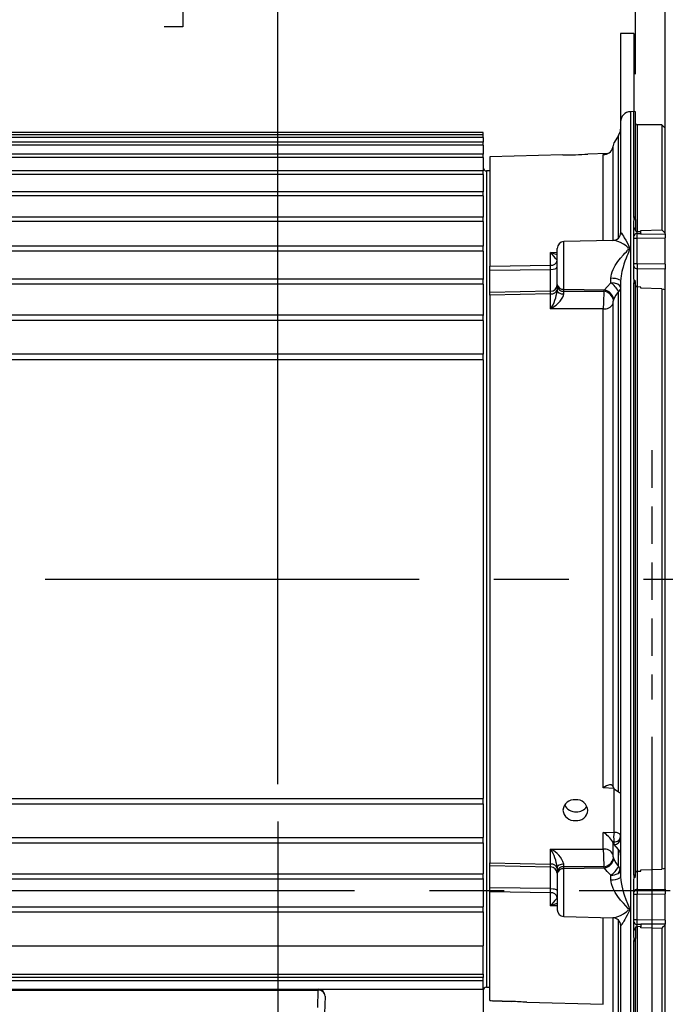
# Model space of a CAD drawing. Header units: inches. Extents: x 0 to 77, y 0 to 59.5.
# Tile 5 of 22: x 19.6 to 25.6, y 16.9 to 26.1. Entities that reach past the tile are written whole.
import ezdxf

# ---------------------------------------------------------------- set-up
doc = ezdxf.new("R2010")
doc.units = ezdxf.units.IN
doc.header["$LTSCALE"] = 7
doc.header["$MEASUREMENT"] = 0
doc.linetypes.add('CENTERX2', pattern=[0.8, 0.5, -0.1, 0.1, -0.1])
doc.linetypes.add('HIDDEN', pattern=[0.075, 0.05, -0.025])
doc.layers.add('CENTER', color=40, linetype='CENTERX2')
doc.layers.add('HIDDEN', color=102, linetype='HIDDEN')
doc.layers.add('DIMENSIONS', color=140, linetype='Continuous', lineweight=25)
doc.styles.add('SLDTEXTSTYLE0', font='TXT', dxfattribs={"width": 0.7})
doc.dimstyles.new('SLDDIMSTYLE1', dxfattribs={"dimtxt": 0.518519, "dimasz": 0.91, "dimexe": 0, "dimexo": 0.0625, "dimgap": 0.12963, "dimtad": 0, "dimtih": 1, "dimtoh": 1, "dimrnd": 1e-09, "dimdsep": 46, "dimtxsty": 'SLDTEXTSTYLE0', "dimsah": 1, "dimcen": 0.09, "dimadec": 0, "dimazin": 2, "dimtfac": 1, "dimtmove": 0, "dimatfit": 0, "dimfxl": 0, "dimfrac": 2, "dimtolj": 1, "dimtzin": 12, "dimarcsym": 0})
doc.dimstyles.new('SLDDIMSTYLE11', dxfattribs={"dimtxt": 0.518519, "dimasz": 0.91, "dimexe": 0, "dimexo": 0.0625, "dimgap": 0.12963, "dimtad": 0, "dimtih": 1, "dimtoh": 1, "dimrnd": 1e-09, "dimzin": 4, "dimdsep": 46, "dimtxsty": 'SLDTEXTSTYLE0', "dimsah": 1, "dimcen": 0.09, "dimadec": 0, "dimazin": 1, "dimtfac": 1, "dimtmove": 0, "dimatfit": 0, "dimfxl": 0, "dimfrac": 2, "dimtolj": 1, "dimtzin": 12, "dimarcsym": 0})
doc.dimstyles.new('SLDDIMSTYLE2', dxfattribs={"dimtxt": 0.518519, "dimasz": 0.91, "dimexe": 0, "dimexo": 0.0625, "dimgap": 0.12963, "dimtad": 0, "dimtih": 1, "dimtoh": 1, "dimrnd": 1e-09, "dimzin": 12, "dimdsep": 46, "dimtxsty": 'SLDTEXTSTYLE0', "dimsah": 1, "dimcen": 0.09, "dimadec": 0, "dimazin": 3, "dimtfac": 1, "dimtofl": 0, "dimtmove": 0, "dimatfit": 3, "dimfxl": 0, "dimfrac": 2, "dimtolj": 1, "dimtzin": 12, "dimarcsym": 0})
doc.dimstyles.new('SLDDIMSTYLE4', dxfattribs={"dimtxt": 0.518519, "dimasz": 0.91, "dimexe": 0, "dimexo": 0.0625, "dimgap": 0.12963, "dimtad": 0, "dimtih": 1, "dimtoh": 1, "dimrnd": 1e-09, "dimzin": 12, "dimdsep": 46, "dimtxsty": 'SLDTEXTSTYLE0', "dimsah": 1, "dimcen": 0.09, "dimadec": 0, "dimazin": 3, "dimtfac": 1, "dimtmove": 0, "dimatfit": 0, "dimfxl": 0, "dimfrac": 2, "dimtolj": 1, "dimtzin": 12, "dimarcsym": 0})
doc.dimstyles.new('SLDDIMSTYLE6', dxfattribs={"dimtxt": 0.518519, "dimasz": 0.91, "dimexe": 0, "dimexo": 0.0625, "dimgap": 0.12963, "dimtad": 0, "dimtih": 1, "dimtoh": 1, "dimrnd": 1e-09, "dimzin": 4, "dimdsep": 46, "dimtxsty": 'SLDTEXTSTYLE0', "dimsah": 1, "dimcen": 0.09, "dimadec": 0, "dimazin": 1, "dimtfac": 1, "dimtofl": 0, "dimtmove": 0, "dimatfit": 3, "dimfxl": 0, "dimfrac": 2, "dimtolj": 1, "dimtzin": 12, "dimarcsym": 0})

# ---------------------------------------------------------------- blocks, each defined once
blk = doc.blocks.new('_D_19')
at = {"layer": 'DIMENSIONS'}
for p, q in [((25.517, 19.3691), (25.517, 10.806)), ((22.017, 14.3507), (22.017, 10.806)), ((22.017, 11.681), (20.267, 11.681)), ((23.4231, 11.68), (23.2489, 11.68)), ((23.2489, 11.68), (23.2489, 10.8554)), ((24.9643, 11.68), (25.1385, 11.68)), ((25.1385, 11.68), (25.1385, 10.8554)), ((25.517, 11.681), (27.267, 11.681)), ((23.2489, 10.8554), (23.4231, 10.8554)), ((25.1385, 10.8554), (24.9643, 10.8554))]:
    blk.add_line(p, q, dxfattribs=at)
for points in [[(22.017, 11.681), (21.107, 11.821), (21.107, 11.541)], [(25.517, 11.681), (26.427, 11.541), (26.427, 11.821)]]:
    blk.add_solid(points, dxfattribs=at)
at = {"layer": 'DIMENSIONS', "char_height": 0.51852, "attachment_point": 1, "style": 'SLDTEXTSTYLE0'}
for s, insert in [('3.50', (23.4231, 12.4645)), ('88.9', (23.4231, 11.5238))]:
    blk.add_mtext(s, dxfattribs=dict(at, insert=insert))
blk = doc.blocks.new('_D_20')
at = {"layer": 'DIMENSIONS'}
for p, q in [((16.49, 24.5953), (16.49, 27.7138)), ((22.017, 18.9257), (22.017, 27.7138)), ((16.49, 26.8388), (18.2767, 26.8388)), ((18.9797, 26.8378), (18.8055, 26.8378)), ((18.8055, 26.8378), (18.8055, 26.0132)), ((20.9522, 26.8378), (21.1264, 26.8378)), ((21.1264, 26.8378), (21.1264, 26.0132)), ((22.017, 26.8388), (21.6552, 26.8388)), ((18.8055, 26.0132), (18.9797, 26.0132)), ((21.1264, 26.0132), (20.9522, 26.0132))]:
    blk.add_line(p, q, dxfattribs=at)
for points in [[(16.49, 26.8388), (17.4, 26.6988), (17.4, 26.9788)], [(22.017, 26.8388), (21.107, 26.9788), (21.107, 26.6988)]]:
    blk.add_solid(points, dxfattribs=at)
at = {"layer": 'DIMENSIONS', "char_height": 0.51852, "attachment_point": 1, "style": 'SLDTEXTSTYLE0'}
for s, insert in [('5.53', (19.1953, 27.6223)), ('140.4', (18.9797, 26.6816))]:
    blk.add_mtext(s, dxfattribs=dict(at, insert=insert))
blk = doc.blocks.new('_D_21')
at = {"layer": 'DIMENSIONS'}
for p, q in [((26.498, 28.6199), (26.498, 31.5321)), ((28.278, 28.6199), (28.278, 31.5321)), ((26.498, 30.6571), (24.748, 30.6571)), ((28.278, 30.6571), (29.8161, 30.6571)), ((30.5191, 30.656), (30.3449, 30.656)), ((30.3449, 30.656), (30.3449, 29.8314)), ((32.0602, 30.656), (32.2344, 30.656)), ((32.2344, 30.656), (32.2344, 29.8314)), ((30.3449, 29.8314), (30.5191, 29.8314)), ((32.2344, 29.8314), (32.0602, 29.8314)), ((26.498, 25.3057), (26.498, 28.1999)), ((28.278, 25.3057), (28.278, 28.1999)), ((26.498, 21.8667), (26.498, 24.8857)), ((28.278, 21.8667), (28.278, 24.8857))]:
    blk.add_line(p, q, dxfattribs=at)
for points in [[(26.498, 30.6571), (25.588, 30.7971), (25.588, 30.5171)], [(28.278, 30.6571), (29.188, 30.5171), (29.188, 30.7971)]]:
    blk.add_solid(points, dxfattribs=at)
at = {"layer": 'DIMENSIONS', "char_height": 0.51852, "attachment_point": 1, "style": 'SLDTEXTSTYLE0'}
for s, insert in [('1.78', (30.5191, 31.4405)), ('45.2', (30.5191, 30.4998))]:
    blk.add_mtext(s, dxfattribs=dict(at, insert=insert))
blk = doc.blocks.new('_D_22')
at = {"layer": 'DIMENSIONS'}
for p, q in [((25.961, 25.0957), (31.909, 25.0957)), ((31.034, 25.0957), (31.034, 21.7864)), ((30.0477, 20.8457), (29.8735, 20.8457)), ((29.8735, 20.8457), (29.8735, 20.0211)), ((32.0202, 20.8457), (32.1944, 20.8457)), ((32.1944, 20.8457), (32.1944, 20.0211)), ((29.8735, 20.0211), (30.0477, 20.0211)), ((32.1944, 20.0211), (32.0202, 20.0211)), ((31.034, 16.5957), (31.034, 19.905)), ((25.961, 16.5957), (31.909, 16.5957))]:
    blk.add_line(p, q, dxfattribs=at)
for points in [[(31.034, 25.0957), (30.894, 24.1857), (31.174, 24.1857)], [(31.034, 16.5957), (31.174, 17.5057), (30.894, 17.5057)]]:
    blk.add_solid(points, dxfattribs=at)
at = {"layer": 'DIMENSIONS', "char_height": 0.51852, "attachment_point": 1, "style": 'SLDTEXTSTYLE0'}
for s, insert in [('%%c', (29.7525, 21.6302)), ('8.50', (30.7627, 21.6302)), ('215.9', (30.0477, 20.6895))]:
    blk.add_mtext(s, dxfattribs=dict(at, insert=insert))
blk = doc.blocks.new('_D_23')
at = {"layer": 'DIMENSIONS'}
for p, q in [((25.642, 30.8671), (25.642, 33.3963)), ((28.278, 28.6199), (28.278, 33.3963)), ((25.642, 32.5213), (23.892, 32.5213)), ((26.1894, 32.5202), (26.0152, 32.5202)), ((26.0152, 32.5202), (26.0152, 31.6956)), ((27.7306, 32.5202), (27.9048, 32.5202)), ((27.9048, 32.5202), (27.9048, 31.6956)), ((28.278, 32.5213), (30.028, 32.5213)), ((26.0152, 31.6956), (26.1894, 31.6956)), ((27.9048, 31.6956), (27.7306, 31.6956)), ((25.642, 24.1841), (25.642, 30.4471)), ((28.278, 25.3057), (28.278, 28.1999)), ((28.278, 21.8667), (28.278, 24.8857))]:
    blk.add_line(p, q, dxfattribs=at)
for points in [[(25.642, 32.5213), (24.732, 32.6613), (24.732, 32.3813)], [(28.278, 32.5213), (29.188, 32.3813), (29.188, 32.6613)]]:
    blk.add_solid(points, dxfattribs=at)
at = {"layer": 'DIMENSIONS', "char_height": 0.51852, "attachment_point": 1, "style": 'SLDTEXTSTYLE0'}
for s, insert in [('2.64', (26.1894, 33.3047)), ('67.0', (26.1894, 32.364))]:
    blk.add_mtext(s, dxfattribs=dict(at, insert=insert))
blk = doc.blocks.new('_D_24')
at = {"layer": 'DIMENSIONS'}
for p, q in [((25.362, 25.5704), (25.362, 29.2849)), ((25.642, 25.4147), (25.642, 29.2849)), ((25.362, 28.4099), (23.612, 28.4099)), ((25.642, 28.4099), (28.6265, 28.4099)), ((29.3295, 28.4088), (29.1553, 28.4088)), ((29.1553, 28.4088), (29.1553, 27.5842)), ((30.4393, 28.4088), (30.6135, 28.4088)), ((30.6135, 28.4088), (30.6135, 27.5842)), ((29.1553, 27.5842), (29.3295, 27.5842)), ((30.6135, 27.5842), (30.4393, 27.5842))]:
    blk.add_line(p, q, dxfattribs=at)
for points in [[(25.362, 28.4099), (24.452, 28.5499), (24.452, 28.2699)], [(25.642, 28.4099), (26.552, 28.2699), (26.552, 28.5499)]]:
    blk.add_solid(points, dxfattribs=at)
at = {"layer": 'DIMENSIONS', "char_height": 0.51852, "attachment_point": 1, "style": 'SLDTEXTSTYLE0'}
for s, insert in [('0.28', (29.1138, 29.1933)), ('7.1', (29.3295, 28.2526))]:
    blk.add_mtext(s, dxfattribs=dict(at, insert=insert))
blk = doc.blocks.new('_D_25')
at = {"layer": 'DIMENSIONS'}
for p, q in [((13.642, 30.8671), (13.642, 33.3963)), ((25.642, 30.8671), (25.642, 33.3963)), ((13.642, 32.5213), (17.9527, 32.5213)), ((18.6557, 32.5202), (18.4815, 32.5202)), ((18.4815, 32.5202), (18.4815, 31.6956)), ((20.6282, 32.5202), (20.8024, 32.5202)), ((20.8024, 32.5202), (20.8024, 31.6956)), ((25.642, 32.5213), (21.3312, 32.5213)), ((18.4815, 31.6956), (18.6557, 31.6956)), ((20.8024, 31.6956), (20.6282, 31.6956)), ((13.642, 24.4474), (13.642, 30.4471)), ((25.642, 25.4147), (25.642, 30.4471))]:
    blk.add_line(p, q, dxfattribs=at)
for points in [[(13.642, 32.5213), (14.552, 32.3813), (14.552, 32.6613)], [(25.642, 32.5213), (24.732, 32.6613), (24.732, 32.3813)]]:
    blk.add_solid(points, dxfattribs=at)
at = {"layer": 'DIMENSIONS', "char_height": 0.51852, "attachment_point": 1, "style": 'SLDTEXTSTYLE0'}
for s, insert in [('12.00', (18.6557, 33.3047)), ('304.8', (18.6557, 32.364))]:
    blk.add_mtext(s, dxfattribs=dict(at, insert=insert))
blk = doc.blocks.new('_D_27')
at = {"layer": 'DIMENSIONS'}
for p, q in [((28.278, 19.9642), (28.278, 16.8057)), ((9.452, 18.4548), (9.452, 7.3218)), ((28.278, 16.3857), (28.278, 7.3218)), ((9.452, 8.1968), (17.1758, 8.1968)), ((17.8787, 8.1957), (17.7046, 8.1957)), ((17.7046, 8.1957), (17.7046, 7.3712)), ((19.8513, 8.1957), (20.0255, 8.1957)), ((20.0255, 8.1957), (20.0255, 7.3712)), ((28.278, 8.1968), (20.5543, 8.1968)), ((17.7046, 7.3712), (17.8787, 7.3712)), ((20.0255, 7.3712), (19.8513, 7.3712))]:
    blk.add_line(p, q, dxfattribs=at)
for points in [[(9.452, 8.1968), (10.362, 8.0568), (10.362, 8.3368)], [(28.278, 8.1968), (27.368, 8.3368), (27.368, 8.0568)]]:
    blk.add_solid(points, dxfattribs=at)
at = {"layer": 'DIMENSIONS', "char_height": 0.51852, "attachment_point": 1, "style": 'SLDTEXTSTYLE0'}
for s, insert in [('18.83', (17.8787, 8.9803)), ('478.2', (17.8787, 8.0396))]:
    blk.add_mtext(s, dxfattribs=dict(at, insert=insert))
blk = doc.blocks.new('_D_28')
at = {"layer": 'DIMENSIONS'}
for p, q in [((14.365, 28.6199), (14.365, 31.5321)), ((18.615, 20.995), (18.615, 31.5321)), ((14.365, 30.6571), (12.615, 30.6571)), ((15.5037, 30.656), (15.3295, 30.656)), ((15.3295, 30.656), (15.3295, 29.8314)), ((17.4762, 30.656), (17.6504, 30.656)), ((17.6504, 30.656), (17.6504, 29.8314)), ((18.615, 30.6571), (20.365, 30.6571)), ((15.3295, 29.8314), (15.5037, 29.8314)), ((17.6504, 29.8314), (17.4762, 29.8314)), ((14.365, 20.995), (14.365, 28.1999))]:
    blk.add_line(p, q, dxfattribs=at)
for points in [[(14.365, 30.6571), (13.455, 30.7971), (13.455, 30.5171)], [(18.615, 30.6571), (19.525, 30.5171), (19.525, 30.7971)]]:
    blk.add_solid(points, dxfattribs=at)
at = {"layer": 'DIMENSIONS', "char_height": 0.51852, "attachment_point": 1, "style": 'SLDTEXTSTYLE0'}
for s, insert in [('4.25', (15.7194, 31.4405)), ('108.0', (15.5037, 30.4998))]:
    blk.add_mtext(s, dxfattribs=dict(at, insert=insert))

msp = doc.modelspace()

# ---------------------------------------------------------------- linework, layer by layer
for p, q in [((25.348967, 25.950695), (25.223967, 25.950695)), ((25.223967, 25.950695), (25.223967, 25.089319)), ((25.348967, 25.950695), (25.348967, 25.220695)), ((25.348967, 25.220695), (25.315506, 25.219819)), ((25.315506, 25.219819), (25.315506, 16.471571)), ((25.362048, 25.220352), (25.348967, 25.220695)), ((25.348967, 24.232223), (25.348967, 25.220695)), ((25.361967, 24.232201), (25.361967, 25.220355)), ((25.223967, 25.125615), (25.223967, 24.093505)), ((25.610967, 25.095695), (25.377967, 25.095695)), ((25.377967, 25.095695), (25.377967, 24.09953)), ((25.641967, 25.064695), (25.610967, 25.095695)), ((25.610967, 25.095695), (25.610967, 24.115565)), ((23.937967, 25.025871), (15.384967, 25.025871)), ((23.937967, 25.003142), (15.384967, 25.003142)), ((23.937967, 24.977134), (15.384967, 24.977134)), ((23.937967, 25.003034), (23.937967, 25.025871)), ((23.937967, 24.977134), (23.937967, 25.003142)), ((23.937967, 24.977134), (23.937967, 24.935202)), ((25.202653, 24.998665), (25.162654, 24.930568)), ((25.202653, 24.040206), (25.202653, 24.998665)), ((25.641967, 24.08272), (25.641967, 25.064695)), ((23.937967, 24.935202), (15.384967, 24.935202)), ((23.937967, 24.905968), (15.384967, 24.905968)), ((23.937967, 24.905968), (23.937967, 24.935202)), ((23.937967, 24.905968), (23.937967, 24.822796)), ((25.149515, 24.884084), (25.15087, 24.889892)), ((25.161451, 24.927368), (25.15087, 24.889892)), ((25.15087, 24.889892), (25.15087, 24.016338)), ((25.162654, 24.930568), (25.161451, 24.927368)), ((23.937967, 24.822796), (15.384967, 24.822796)), ((23.937967, 24.790318), (23.937967, 24.822796)), ((24.683967, 24.81658), (24.000883, 24.798693)), ((24.000967, 24.798695), (24.000967, 23.773762)), ((24.683769, 24.820342), (24.683967, 24.81658)), ((24.917967, 24.822708), (24.917956, 24.822905)), ((25.100183, 24.827479), (24.917967, 24.822708)), ((25.061174, 24.013347), (25.061174, 24.818767)), ((23.937967, 24.790318), (15.384967, 24.790318)), ((23.937967, 24.790318), (23.937967, 24.667156)), ((23.937967, 24.667156), (15.384967, 24.667156)), ((23.937967, 24.631449), (15.384967, 24.631449)), ((23.937967, 24.631449), (23.937967, 24.667156)), ((23.937967, 24.631449), (23.937967, 24.469987)), ((24.000967, 24.665695), (23.968967, 24.665695)), ((23.968967, 24.665695), (23.968967, 17.025695)), ((23.937967, 24.469987), (15.384967, 24.469987)), ((23.937967, 24.431103), (15.384967, 24.431103)), ((23.937967, 24.431103), (23.937967, 24.469987)), ((23.937967, 24.431103), (23.937967, 24.233449)), ((23.937967, 24.233449), (15.384967, 24.233449)), ((23.937967, 24.191475), (15.384967, 24.191475)), ((23.937967, 24.191475), (23.937967, 24.233449)), ((23.937967, 24.191475), (23.937967, 23.960134)), ((25.223967, 24.189695), (25.223967, 24.107107)), ((25.361967, 24.232201), (25.348967, 24.232223)), ((25.348967, 23.65714), (25.348967, 24.197769)), ((25.361967, 24.211424), (25.361967, 24.232201)), ((25.361967, 24.211424), (25.361967, 24.134782)), ((25.223967, 24.107107), (25.223967, 24.070546)), ((25.361967, 24.134781), (25.361967, 24.107204)), ((25.377967, 24.09953), (25.379155, 24.099565)), ((25.379155, 24.099565), (25.411967, 24.10012)), ((25.379155, 24.079666), (25.379155, 24.099565)), ((25.379155, 24.079666), (25.411966, 24.079946)), ((25.411966, 24.079946), (25.411967, 24.074768)), ((25.411967, 24.109499), (25.610967, 24.115565)), ((25.411967, 24.10012), (25.411967, 24.109499)), ((25.411977, 24.079946), (25.411967, 24.10012)), ((25.411967, 24.074768), (25.641967, 24.075615)), ((25.641967, 24.075615), (25.641967, 24.08272)), ((25.641967, 24.075615), (25.641967, 24.037984)), ((25.151592, 24.015715), (24.691317, 24.003662)), ((24.691317, 23.55831), (24.691317, 24.003662)), ((25.348967, 24.035133), (25.379155, 24.035133)), ((25.379155, 24.035133), (25.641967, 24.037984)), ((25.379155, 23.796372), (25.379155, 24.035133)), ((25.641967, 23.793383), (25.641967, 24.037984)), ((23.937967, 23.960134), (15.384967, 23.960134)), ((23.937967, 23.915189), (15.384967, 23.915189)), ((23.937967, 23.915189), (23.937967, 23.960134)), ((23.937967, 23.915189), (23.937967, 23.649722)), ((24.568616, 23.903589), (24.629967, 23.905705)), ((24.568616, 23.782172), (24.568616, 23.903589)), ((24.629967, 23.601661), (24.629967, 23.940666)), ((24.000967, 23.773762), (24.568616, 23.782172)), ((25.379155, 23.796372), (25.348967, 23.796372)), ((25.641967, 23.793383), (25.379155, 23.796372)), ((25.641967, 23.793383), (25.641967, 23.747347)), ((24.000967, 23.735642), (24.000967, 23.773762)), ((24.000967, 23.735642), (24.568616, 23.743341)), ((24.000967, 23.526782), (24.000967, 23.735642)), ((24.568616, 23.539833), (24.568616, 23.743341)), ((25.641967, 23.747347), (25.379155, 23.750368)), ((25.379155, 23.750368), (25.379155, 23.580266)), ((25.641967, 23.554483), (25.641967, 23.747347)), ((23.937967, 23.653036), (15.384967, 23.653036)), ((23.937967, 23.605273), (15.384967, 23.605273)), ((23.937967, 23.605273), (23.937967, 23.653036)), ((23.937967, 23.605273), (23.937967, 23.313512)), ((24.629967, 23.601661), (24.629967, 23.583027)), ((25.132427, 23.617279), (25.132427, 23.660517)), ((25.223967, 23.63343), (25.22073, 23.638202)), ((25.223967, 23.63343), (25.223967, 18.05796)), ((25.348967, 18.075848), (25.348967, 23.615542)), ((25.348967, 23.615542), (25.361967, 23.615031)), ((25.361967, 23.615031), (25.361967, 23.63159)), ((25.361967, 20.845695), (25.361967, 23.615031)), ((24.568616, 23.539833), (24.000967, 23.526782)), ((24.000967, 23.501374), (24.000967, 23.526782)), ((24.568616, 23.514225), (24.000967, 23.501374)), ((24.568616, 23.37418), (24.568616, 23.514225)), ((24.630945, 23.539936), (24.62941, 23.534476)), ((24.629967, 23.583026), (24.629967, 23.544545)), ((24.691003, 23.514087), (24.691317, 23.539674)), ((24.691317, 23.55831), (25.073215, 23.551426)), ((24.691317, 23.539675), (24.691317, 23.55831)), ((24.691317, 23.539675), (25.06788, 23.539214)), ((25.06788, 23.539214), (25.073215, 23.551426)), ((25.218478, 23.554987), (25.202653, 23.536926)), ((25.202653, 18.85502), (25.202653, 23.536926)), ((25.377967, 23.57975), (25.377967, 18.11164)), ((25.379155, 23.579708), (25.377967, 23.57975)), ((25.411967, 23.579048), (25.379155, 23.579708)), ((25.411967, 23.567842), (25.411967, 23.579048)), ((25.610967, 23.560552), (25.411967, 23.567842)), ((25.610967, 23.560552), (25.610967, 18.130838)), ((25.641967, 18.139843), (25.641967, 23.551547)), ((24.000967, 23.501374), (24.000967, 18.190016)), ((25.15087, 23.421761), (25.15087, 18.905506)), ((25.159621, 23.467097), (25.155743, 23.457849)), ((25.061174, 23.373848), (24.568616, 23.37418)), ((25.061174, 18.890092), (25.061174, 23.373848)), ((23.937967, 23.31552), (15.384967, 23.31552)), ((23.937967, 23.265123), (15.384967, 23.265123)), ((23.937967, 23.265123), (23.937967, 23.31552)), ((23.937967, 23.265123), (23.937967, 22.950264)), ((23.937967, 22.951283), (15.384967, 22.951283)), ((23.937967, 22.898465), (23.937967, 22.951283)), ((23.937967, 22.898465), (15.384967, 22.898465)), ((23.937967, 22.898465), (23.937967, 18.792925)), ((25.361967, 18.076359), (25.361967, 20.845695)), ((25.15087, 18.905506), (25.149519, 18.90869)), ((25.15087, 18.905506), (25.161439, 18.884879)), ((25.162616, 18.886363), (25.061174, 18.890092)), ((25.161439, 18.884879), (25.162654, 18.883128)), ((25.162616, 18.475031), (25.162616, 18.886363)), ((25.162654, 18.883128), (25.202653, 18.85502)), ((18.195797, 18.740107), (23.937967, 18.740107)), ((18.231948, 18.792925), (23.937967, 18.792925)), ((23.937967, 18.740107), (23.937967, 18.792925)), ((23.937967, 18.741126), (23.937967, 18.426267)), ((25.061174, 18.474378), (25.162616, 18.475031)), ((25.061174, 18.317542), (25.061174, 18.474378)), ((15.384967, 18.426267), (23.937967, 18.426267)), ((15.384967, 18.37587), (23.937967, 18.37587)), ((23.937967, 18.37587), (23.937967, 18.426267)), ((23.937967, 18.377878), (23.937967, 18.086117)), ((25.162616, 18.384732), (25.149515, 18.384643)), ((25.149515, 18.384643), (25.15087, 18.38151)), ((25.15087, 18.38151), (25.15087, 18.26963)), ((25.161451, 18.361331), (25.15087, 18.38151)), ((25.162616, 18.361357), (25.161451, 18.361331)), ((25.162639, 18.359603), (25.161451, 18.361331)), ((25.161735, 18.387374), (25.162616, 18.384732)), ((25.162616, 18.361357), (25.162616, 18.384732)), ((25.162639, 18.359603), (25.162616, 18.361357)), ((25.202653, 18.313925), (25.162639, 18.359604)), ((24.568616, 18.31721), (25.061174, 18.317542)), ((24.568616, 18.177165), (24.568616, 18.31721)), ((25.202653, 18.154464), (25.202653, 18.313925)), ((24.000967, 18.190016), (24.568616, 18.177165)), ((24.000967, 18.164608), (24.000967, 18.190016)), ((24.000967, 18.164608), (24.568616, 18.151556)), ((24.000967, 17.955748), (24.000967, 18.164608)), ((24.62941, 18.156915), (24.630945, 18.151454)), ((24.691317, 18.151716), (24.691003, 18.177303)), ((25.155743, 18.233541), (25.159621, 18.224293)), ((15.384967, 18.086117), (23.937967, 18.086117)), ((23.937967, 18.038354), (23.937967, 18.086117)), ((24.568616, 17.948049), (24.568616, 18.151556)), ((24.629967, 18.146845), (24.629967, 18.108364)), ((24.629967, 18.108364), (24.629967, 18.089729)), ((24.629967, 18.089729), (24.629967, 17.750724)), ((25.06788, 18.152176), (24.691317, 18.151715)), ((24.691317, 18.13308), (24.691317, 18.151715)), ((25.073215, 18.139964), (24.691317, 18.13308)), ((24.691317, 17.687728), (24.691317, 18.13308)), ((25.073215, 18.139964), (25.06788, 18.152176)), ((25.132427, 18.030873), (25.132427, 18.074111)), ((25.218478, 18.136404), (25.202653, 18.154464)), ((25.348967, 18.075848), (25.361967, 18.076359)), ((25.361967, 18.0598), (25.361967, 18.076359)), ((25.377967, 18.11164), (25.379155, 18.111682)), ((25.379155, 18.111682), (25.411967, 18.112342)), ((25.379155, 18.111129), (25.379155, 17.941022)), ((25.411967, 18.123548), (25.610967, 18.130838)), ((25.411967, 18.112342), (25.411967, 18.123548)), ((25.641967, 17.944043), (25.641967, 18.136907)), ((15.384967, 18.038354), (23.937967, 18.038354)), ((23.937967, 18.041668), (23.937967, 17.776201)), ((25.220713, 18.053163), (25.223967, 18.05796)), ((25.223967, 18.05796), (25.220716, 18.053167)), ((25.348967, 17.493621), (25.348967, 18.03425)), ((24.568616, 17.948049), (24.000967, 17.955748)), ((24.000967, 17.917628), (24.000967, 17.955748)), ((24.568616, 17.909218), (24.000967, 17.917628)), ((24.000967, 16.901269), (24.000967, 17.917628)), ((24.568616, 17.787801), (24.568616, 17.909218)), ((25.348967, 17.895018), (25.379155, 17.895018)), ((25.379155, 17.941022), (25.641967, 17.944043)), ((25.379155, 17.895018), (25.641967, 17.898007)), ((25.379155, 17.656257), (25.379155, 17.895018)), ((25.641967, 17.944043), (25.641967, 17.898007)), ((25.641967, 17.653406), (25.641967, 17.898007)), ((24.629967, 17.785685), (24.568616, 17.787801)), ((15.384967, 17.776201), (23.937967, 17.776201)), ((15.384967, 17.731256), (23.937967, 17.731256)), ((23.937967, 17.731256), (23.937967, 17.776201)), ((23.937967, 17.731256), (23.937967, 17.412034)), ((24.691317, 17.687728), (25.151449, 17.675679)), ((25.061174, 16.864933), (25.061174, 17.678043)), ((25.15087, 17.675694), (25.15087, 16.789491)), ((25.202653, 16.680238), (25.202653, 17.652037)), ((25.379155, 17.656257), (25.348967, 17.656257)), ((25.641967, 17.653406), (25.379155, 17.656257)), ((25.379155, 17.591825), (25.379155, 17.611724)), ((25.411969, 17.611599), (25.379155, 17.611724)), ((25.411967, 17.616622), (25.411969, 17.6116)), ((25.641967, 17.615775), (25.411967, 17.616622)), ((25.411969, 17.6116), (25.411967, 17.59127)), ((25.641967, 17.653406), (25.641967, 17.615775)), ((25.641967, 17.60867), (25.641967, 17.615775)), ((25.641967, 16.626695), (25.641967, 17.60867)), ((25.223967, 17.597885), (25.223967, 16.565561)), ((25.361967, 17.584187), (25.361967, 17.556584)), ((25.361967, 17.556583), (25.361967, 17.479966)), ((25.379155, 17.591825), (25.377967, 17.59186)), ((25.377967, 17.59186), (25.377967, 16.595695)), ((25.411967, 17.59127), (25.379155, 17.591825)), ((25.411967, 17.581891), (25.411967, 17.59127)), ((25.610967, 17.575825), (25.411967, 17.581891)), ((25.610967, 17.575825), (25.610967, 16.595695)), ((25.348967, 17.459167), (25.361967, 17.459189)), ((25.348967, 16.470695), (25.348967, 17.459167)), ((25.361967, 17.459189), (25.361967, 17.479966)), ((25.361967, 16.471035), (25.361967, 17.459189)), ((15.384967, 17.412034), (23.937967, 17.412034)), ((23.937967, 17.146195), (23.937967, 17.412034)), ((15.384967, 17.146195), (23.937967, 17.146195)), ((23.937967, 17.146195), (23.937967, 17.115195)), ((23.937967, 17.115195), (15.384967, 17.115195)), ((23.937967, 17.084195), (15.384967, 17.084195)), ((23.937967, 17.084195), (23.937967, 17.115195)), ((23.937967, 17.005695), (23.937967, 17.084195)), ((16.149351, 17.005695), (22.395009, 17.005695)), ((16.149351, 16.997255), (22.395009, 16.997255)), ((22.390737, 16.834135), (22.395009, 16.997255)), ((22.395009, 16.997255), (22.395009, 17.005695)), ((22.395009, 17.005695), (23.937967, 17.005695)), ((23.937967, 17.005695), (23.937967, 16.688248)), ((23.968967, 17.025695), (24.000967, 17.025695)), ((22.457987, 16.941046), (22.453716, 16.777927)), ((24.205624, 16.891503), (24.023943, 16.898805)), ((24.023943, 16.898805), (24.205624, 16.891503)), ((24.344951, 16.883687), (25.061174, 16.864933))]:
    msp.add_line(p, q)
at = {"flags": 128}
for points in [[(25.348967, 24.232223), (25.355954, 24.222733), (25.361967, 24.211424)], [(25.223967, 24.093505), (25.225792, 24.090068), (25.227551, 24.087497)], [(25.227551, 24.087497), (25.231313, 24.081997), (25.241173, 24.067448), (25.249904, 24.054026), (25.258553, 24.040168), (25.272452, 24.016537), (25.293395, 23.977018), (25.305679, 23.941517), (25.30349, 23.923138), (25.296152, 23.902218), (25.290155, 23.887027), (25.282995, 23.869044), (25.274834, 23.848049), (25.264404, 23.819684), (25.255049, 23.792161), (25.246865, 23.765653), (25.241021, 23.74463), (25.235955, 23.724144), (25.231723, 23.704261), (25.228288, 23.681394)], [(25.377967, 24.09953), (25.374864, 24.099513), (25.371751, 24.099748), (25.36656, 24.100995), (25.36314, 24.103454), (25.362239, 24.105248), (25.361967, 24.107204)], [(25.379155, 24.035133), (25.379087, 24.059232), (25.379155, 24.079666)], [(25.641967, 24.08272), (25.625197, 24.098859), (25.610967, 24.115565)], [(25.132427, 23.660517), (25.137463, 23.699567), (25.143764, 23.720672), (25.152587, 23.742721), (25.172697, 23.781006), (25.196474, 23.816858), (25.2226, 23.850234), (25.25005, 23.881175), (25.263908, 23.895775), (25.277465, 23.909868), (25.284599, 23.917583), (25.289718, 23.923656), (25.294302, 23.930601), (25.296151, 23.93761), (25.294289, 23.944304), (25.274736, 23.963356), (25.250042, 23.979781), (25.222591, 23.99471), (25.196467, 24.005983), (25.171284, 24.013505), (25.152584, 24.015726), (25.151552, 24.015497)], [(24.568616, 23.903589), (24.607228, 23.853632), (24.622713, 23.839688), (24.62791, 23.837436), (24.629967, 23.839677)], [(24.629967, 23.882731), (24.619818, 23.884365), (24.568616, 23.903589)], [(24.568616, 23.743341), (24.568669, 23.764365), (24.568616, 23.782171)], [(24.568616, 23.743341), (24.592214, 23.745059), (24.612094, 23.749555), (24.625327, 23.756167), (24.629967, 23.763921)], [(25.073215, 23.551426), (25.096909, 23.582347), (25.132427, 23.617279)], [(25.223967, 23.575436), (25.217045, 23.591201), (25.197299, 23.604644), (25.167637, 23.613786), (25.132427, 23.617279)], [(25.228288, 23.681394), (25.225518, 23.662955), (25.223967, 23.63343)], [(25.361967, 23.63159), (25.355954, 23.624633), (25.348967, 23.615542)], [(24.568616, 23.514224), (24.568669, 23.529472), (24.568616, 23.539833)], [(24.568616, 23.37418), (24.619818, 23.410708), (24.658063, 23.447535), (24.682499, 23.482967), (24.688833, 23.499309), (24.691003, 23.514087)], [(24.629966, 23.544545), (24.634239, 23.533514), (24.647748, 23.523327), (24.668376, 23.51649), (24.691003, 23.514087)], [(25.202653, 23.536926), (25.178146, 23.501441), (25.159621, 23.467097)], [(25.610967, 23.560552), (25.625197, 23.558382), (25.641967, 23.551547)], [(25.149519, 18.90869), (25.145272, 18.914476), (25.138993, 18.918148), (25.119876, 18.918433), (25.093148, 18.908758), (25.061174, 18.890092)], [(25.202653, 18.85502), (25.214387, 18.847576), (25.220862, 18.843498), (25.223471, 18.844246), (25.223967, 18.849867)], [(24.568616, 18.151556), (24.568669, 18.161918), (24.568616, 18.177166)], [(24.691003, 18.177303), (24.668376, 18.1749), (24.647748, 18.168063), (24.634239, 18.157876), (24.629966, 18.146845)], [(25.159621, 18.224293), (25.178146, 18.189949), (25.202653, 18.154464)], [(25.132427, 18.074111), (25.097947, 18.107832), (25.073215, 18.139964)], [(25.199708, 18.087889), (25.213654, 18.111926), (25.218478, 18.136403)], [(25.199708, 18.087889), (25.217693, 18.100918), (25.223967, 18.115955)], [(25.348967, 18.075848), (25.355954, 18.066758), (25.361967, 18.0598)], [(25.641967, 18.139843), (25.625197, 18.133008), (25.610967, 18.130838)], [(25.151428, 17.67578), (25.152588, 17.675664), (25.172698, 17.6782), (25.196474, 17.68541), (25.222598, 17.696683), (25.250048, 17.711613), (25.263905, 17.720395), (25.277461, 17.730106), (25.284603, 17.736012), (25.289716, 17.740983), (25.2943, 17.747089), (25.296146, 17.75379), (25.294296, 17.760792), (25.272089, 17.787128), (25.250045, 17.81022), (25.222595, 17.84116), (25.196471, 17.874535), (25.172695, 17.910386), (25.152586, 17.94867), (25.137463, 17.991821), (25.132427, 18.030873)], [(25.223967, 18.05796), (25.225802, 18.025677), (25.228923, 18.005088)], [(25.228923, 18.005088), (25.231362, 17.988994), (25.245771, 17.929515), (25.258573, 17.888565), (25.273587, 17.846631), (25.288468, 17.808646), (25.300792, 17.776603), (25.305794, 17.752606), (25.302327, 17.735299), (25.294786, 17.717299), (25.285949, 17.699527), (25.27371, 17.67707), (25.263454, 17.659395), (25.254286, 17.644345), (25.246287, 17.63175), (25.240599, 17.6231), (25.235659, 17.615773), (25.231525, 17.609705), (25.227667, 17.60405)], [(24.568616, 17.948049), (24.591348, 17.946452), (24.602326, 17.944508), (24.612094, 17.941835), (24.620016, 17.938574), (24.625676, 17.934937), (24.629967, 17.927469)], [(24.568616, 17.909219), (24.568669, 17.927025), (24.568616, 17.948049)], [(24.629967, 17.851713), (24.628129, 17.853942), (24.622713, 17.851702), (24.607228, 17.837758), (24.568616, 17.787801)], [(24.568616, 17.787801), (24.619818, 17.807025), (24.629967, 17.808659)], [(25.227667, 17.60405), (25.225486, 17.600854), (25.223967, 17.597885)], [(25.379155, 17.611724), (25.379087, 17.632148), (25.379155, 17.656257)], [(25.610967, 17.575825), (25.625197, 17.592532), (25.641967, 17.60867)], [(25.361967, 17.584187), (25.362222, 17.58609), (25.363049, 17.587815), (25.365093, 17.589661), (25.366386, 17.590322), (25.371646, 17.591629), (25.374812, 17.591875), (25.377967, 17.59186)], [(25.361967, 17.479966), (25.355954, 17.468658), (25.348967, 17.459167)]]:
    msp.add_lwpolyline(points, dxfattribs=at)
for centre, radius, start, end in [((25.317967, 25.125851), 0.094, 91.5000236, 180), ((25.377967, 25.111695), 0.016, 180, 270), ((25.132595, 25.057339), 0.091382, 320.0536043, 359.1345758), ((24.696913, 28.793292), 3.976733, 269.8134717, 273.1865283), ((25.064459, 24.906723), 0.088017, 267.8615266, 345.0958897), ((23.968967, 24.696695), 0.031, 180, 270), ((25.270807, 24.214996), 0.080036, 347.5702841, 12.4297159), ((25.149729, 24.091761), 0.07607, 271.2059096, 357.0904752), ((25.369787, 24.115427), 0.020877, 112.00347, 175.761094), ((25.375852, 24.052464), 0.027401, 83.077515, 168.8716821), ((24.692967, 23.940684), 0.063, 91.5000107, 180), ((24.574529, 23.83807), 0.05621, 263.9611779, 350.489401), ((28.988176, 23.77337), 3.609094, 179.6348275, 180.3651701), ((25.376128, 23.77778), 0.027578, 189.9700214, 276.3007739), ((24.568752, 23.601072), 0.061239, 269.8726513, 358.3933126), ((24.684167, 23.613278), 0.055431, 192.097127, 277.4116052), ((25.142013, 23.488056), 0.172728, 64.2531887, 93.1812914), ((25.031365, 23.458092), 0.188558, 24.7140552, 57.5901348), ((25.27198, 23.636341), 0.079747, 344.8817381, 15.1182619), ((25.362105, 23.668422), 0.029165, 246.4918764, 270.6051803), ((25.379338, 23.597148), 0.017452, 185.4807348, 265.4911406), ((24.576128, 23.568954), 0.055243, 262.1843342, 347.0529229), ((24.241681, 23.588143), 0.390726, 326.7971908, 353.5934626), ((24.684167, 23.594643), 0.055431, 192.0971967, 277.4118947), ((28.824489, 23.304057), 3.763963, 176.4180894, 178.9375176), ((25.053489, 23.435548), 0.104658, 12.3035256, 82.096605), ((25.052972, 23.444253), 0.109068, 12.0898014, 79.3036828), ((25.06985, 23.465522), 0.092083, 264.5938707, 331.6254165), ((25.265505, 23.424654), 0.114671, 163.1730173, 181.4459501), ((24.791133, 18.673238), 0.10761, 84.7085349, 174.7972113), ((24.800581, 18.777693), 0.11, 204.3326288, 274.4566555), ((24.807501, 18.669659), 0.110917, 5.1724509, 93.3308705), ((24.816238, 18.779923), 0.112123, 266.3643465, 325.6087776), ((24.792525, 18.692806), 0.109001, 185.163646, 274.4893194), ((24.812337, 18.689639), 0.1061, 263.8970125, 354.6026896), ((24.925135, 18.2521), 0.260603, 30.5707319, 58.5323743), ((25.436216, 18.42845), 0.277537, 170.3380055, 188.5111987), ((25.163053, 18.387544), 0.087488, 60.5309628, 90.2866306), ((25.166927, 18.441765), 0.057195, 265.6770298, 355.7745608), ((25.191756, 18.434732), 0.032334, 5.0009148, 63.6770883), ((25.165845, 18.419645), 0.058378, 266.8284872, 354.6235129), ((24.240568, 18.102847), 0.391876, 6.4466042, 33.1627458), ((24.48124, 18.117292), 0.218178, 15.9653538, 66.3920123), ((25.06985, 18.225869), 0.092083, 28.3745447, 95.4060826), ((28.824721, 18.387343), 3.764194, 181.0625585, 183.5818322), ((25.259141, 18.265877), 0.108336, 178.0147723, 197.3662571), ((25.16362, 18.267267), 0.060833, 352.7558285, 50.0852526), ((24.576128, 18.122436), 0.055243, 12.9470838, 97.8156801), ((25.053489, 18.255842), 0.104658, 277.9033918, 347.6964707), ((25.052972, 18.247137), 0.109068, 280.6963305, 347.9102026), ((24.568752, 18.090318), 0.061238, 1.6068761, 90.1277544), ((24.684167, 18.096747), 0.055431, 82.58813, 167.9027341), ((24.684167, 18.078112), 0.055431, 82.5883948, 167.9028731), ((25.031365, 18.233298), 0.188559, 302.4100322, 335.2860554), ((25.134331, 18.235969), 0.16187, 269.3259847, 293.8212858), ((25.234597, 18.055049), 0.116245, 349.6928806, 10.3071194), ((25.379418, 18.094162), 0.017539, 94.7463308, 174.2770283), ((25.142013, 18.203335), 0.172728, 266.8187379, 295.7468158), ((25.362133, 18.022746), 0.029384, 89.4856555, 113.3780192), ((24.574529, 17.85332), 0.05621, 9.5106016, 96.0388248), ((25.376128, 17.91361), 0.027578, 83.6992262, 170.0299787), ((28.98817, 17.91802), 3.609088, 179.6348293, 180.365173), ((24.692967, 17.750707), 0.063, 180, 268.4999893), ((25.149752, 17.59966), 0.076039, 2.986361, 88.8107896), ((25.375853, 17.638926), 0.027401, 191.1283635, 276.9221524), ((25.369834, 17.575974), 0.020925, 184.2572375, 247.9169197), ((25.296943, 17.476394), 0.054802, 341.6785446, 18.3214554), ((22.395009, 16.942695), 0.063, 358.5000001, 90), ((22.398617, 16.937911), 0.059453, 3.0225643, 93.4790898), ((23.968967, 16.994695), 0.031, 90, 180), ((24.021116, 16.980806), 0.082049, 255.7836879, 271.9742721), ((24.051873, 12.904687), 3.98978, 85.787428, 87.7914886)]:
    msp.add_arc(centre, radius, start, end)
at = {"layer": 'CENTER'}
for p, q in [((8.638239, 20.845695), (28.942324, 20.845695)), ((22.016967, 18.575695), (22.016967, 14.700695)), ((13.634967, 17.931159), (25.687967, 17.931159))]:
    msp.add_line(p, q, dxfattribs=at)
at = {"layer": 'HIDDEN'}
msp.add_line((25.516967, 22.050654), (25.516967, 19.719092), dxfattribs=at)

# ---------------------------------------------------------------- dimensions: what is measured, and where the dimension line sits
at = {"layer": 'DIMENSIONS'}
for base, p1, p2, dimstyle, picture, middle in [((13.641967, 32.521274), (25.641967, 25.064695), (13.641967, 24.097449), 'SLDDIMSTYLE6', '_D_25', (19.641967, 32.521274)), ((25.641967, 32.521274), (28.278047, 21.516675), (25.641967, 23.834085), 'SLDDIMSTYLE4', '_D_23', (26.960007, 32.521274)), ((18.614967, 30.657083), (14.364967, 20.645037), (18.614967, 20.645037), 'SLDDIMSTYLE4', '_D_28', (16.489967, 30.657083)), ((26.498047, 30.657083), (28.278047, 21.516675), (26.498047, 21.516675), 'SLDDIMSTYLE4', '_D_21', (31.289645, 30.657083)), ((25.361967, 28.409895), (25.641967, 25.064695), (25.361967, 25.220355), 'SLDDIMSTYLE1', '_D_24', (29.884422, 28.409895)), ((22.016967, 26.838833), (16.489967, 24.24535), (22.016967, 18.575695), 'SLDDIMSTYLE2', '_D_20', (19.965916, 26.838833)), ((28.278047, 8.19682), (9.451967, 18.80482), (28.278047, 20.314195), 'SLDDIMSTYLE2', '_D_27', (18.865007, 8.19682)), ((25.516967, 11.681031), (22.016967, 14.700695), (25.516967, 19.719092), 'SLDDIMSTYLE11', '_D_19', (24.193714, 11.681031))]:
    dim = msp.add_linear_dim(base=base, p1=p1, p2=p2, dimstyle=dimstyle, dxfattribs=at)
    dim.commit()
    dim.dimension.update_dxf_attribs({"geometry": picture, "text_midpoint": middle, "dimtype": 160})
dim = msp.add_linear_dim(base=(31.033952, 25.095695), p1=(25.610967, 16.595695), p2=(25.610967, 25.095695), angle=90, text='%%c <>', dimstyle='SLDDIMSTYLE6', dxfattribs=at)
dim.commit()
dim.dimension.update_dxf_attribs({"geometry": '_D_22', "text_midpoint": (31.033952, 20.845695), "dimtype": 160})

doc.saveas('drawing.dxf')
